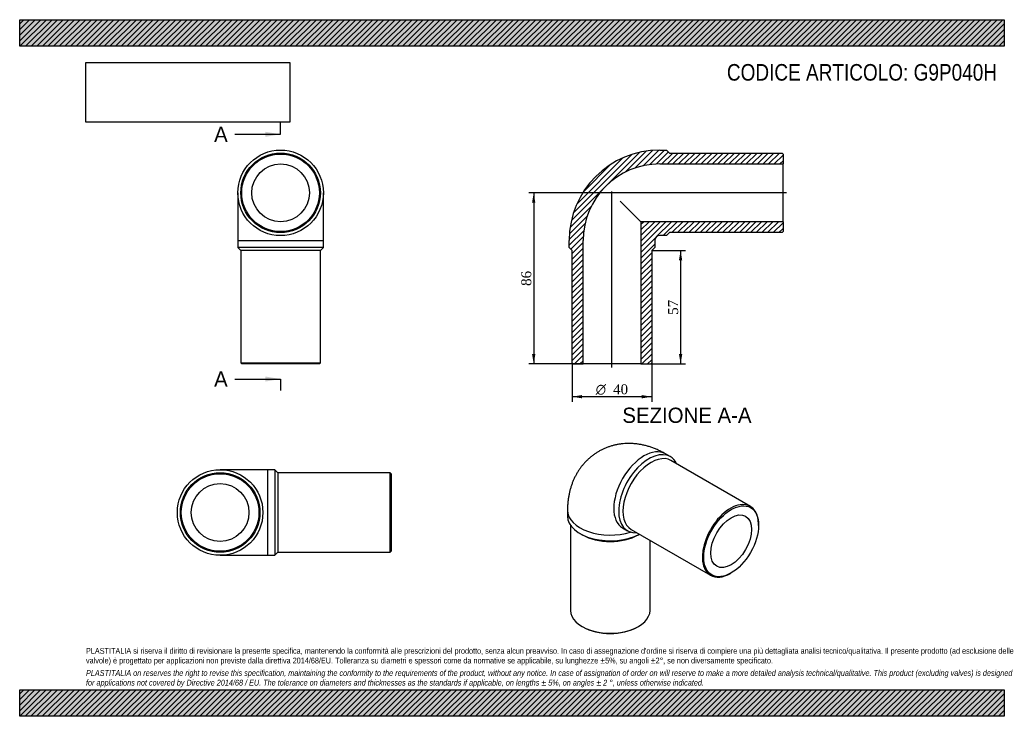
# Model space of a CAD drawing. Header units: millimetres. Extents: x 0 to 495, y 0 to 350.
import ezdxf
from ezdxf.enums import TextEntityAlignment as Align
from ezdxf.lldxf.tags import DXFTag

# ---------------------------------------------------------------- set-up
doc = ezdxf.new("R2010")
doc.units = ezdxf.units.MM
doc.header["$LTSCALE"] = 1.666667
for name, color, linetype in [('Default', 7, 'Continuous'), ('DV4_Default', 7, 'Continuous'), ('G9P040H', 7, 'Continuous')]:
    doc.layers.add(name, color=color, linetype=linetype)
doc.styles.add('SEACAD_Solid_Edge_ANSI', font='seans.ttf')
doc.styles.add('SEACAD_Solid_Edge_ANSI1_Symbols', font='semeca1.ttf')
doc.styles.add('SEACAD_Times_New_Roman', font='times.ttf')
tags = doc.linetypes.add('CENTER2', pattern=[28.575, 19.05, -3.175, 3.175, -3.175]).pattern_tags.tags
tags[10:11] = [DXFTag(74, 4), DXFTag(75, 0), DXFTag(340, '0'), DXFTag(46, 0.0), DXFTag(50, 0.0), DXFTag(44, 0.0), DXFTag(45, 0.0)]
tags[8:9] = [DXFTag(74, 4), DXFTag(75, 0), DXFTag(340, '0'), DXFTag(46, 0.0), DXFTag(50, 0.0), DXFTag(44, 0.0), DXFTag(45, 0.0)]
tags[6:7] = [DXFTag(74, 4), DXFTag(75, 0), DXFTag(340, '0'), DXFTag(46, 0.0), DXFTag(50, 0.0), DXFTag(44, 0.0), DXFTag(45, 0.0)]
tags[4:5] = [DXFTag(74, 4), DXFTag(75, 0), DXFTag(340, '0'), DXFTag(46, 0.0), DXFTag(50, 0.0), DXFTag(44, 0.0), DXFTag(45, 0.0)]
doc.dimstyles.new('ANSImm', dxfattribs={"dimtxt": 5, "dimasz": 5, "dimexe": 2.5, "dimexo": 0, "dimgap": 1.25, "dimtad": 1, "dimdsep": 46, "dimtxsty": 'SEACAD_Times_New_Roman', "dimblk1": '_SE_FILLED', "dimblk2": '_SE_FILLED', "dimsah": 1, "dimcen": 2.5, "dimazin": 0, "dimtfac": 0.85, "dimtdec": 3, "dimtofl": 0, "dimtmove": 0, "dimatfit": 3, "dimfxl": 1, "dimarcsym": 0})
picture_1 = doc.add_image_def('image1.jpg', size_in_pixel=(4302, 1260))

# ---------------------------------------------------------------- blocks, each defined once
blk = doc.blocks.new('SE')
at = {"layer": 'G9P040H', "color": 7, "linetype": 'Continuous'}
for p, q in [((109.66, 263.02), (109.66, 239.02)), ((152.66, 239.02), (152.66, 263.02)), ((109.66, 239.02), (152.66, 239.02)), ((109.66, 239.02), (109.66, 235.52)), ((152.66, 235.52), (152.66, 239.02)), ((152.66, 235.52), (109.66, 235.52)), ((109.66, 235.52), (111.16, 234.02)), ((151.16, 234.02), (111.16, 234.02)), ((111.16, 234.02), (111.16, 177.52)), ((151.16, 234.02), (152.66, 235.52)), ((151.16, 177.52), (151.16, 234.02)), ((111.16, 177.52), (151.16, 177.52)), ((111.16, 177.52), (111.66, 177.02)), ((150.66, 177.02), (111.66, 177.02)), ((150.66, 177.02), (151.16, 177.52))]:
    blk.add_line(p, q, dxfattribs=at)
for radius in [21.5, 20, 19.5, 14.5]:
    blk.add_circle((131.16, 263.02), radius, dxfattribs=at)
blk = doc.blocks.new('SE1')
at = {"layer": 'G9P040H', "color": 7, "linetype": 'Continuous'}
for p, q in [((327.08, 130.45), (324.61, 131.88)), ((367.34, 105.47), (327.39, 128.54)), ((275.39, 103.46), (275.39, 100.6)), ((276.89, 96.05), (276.89, 53.24)), ((303.11, 94.64), (305.58, 93.21)), ((371.49, 95.91), (371.49, 96.32)), ((281.68, 91.82), (282.74, 91.21)), ((307.39, 93.9), (347.34, 70.83)), ((311.03, 91.21), (311.54, 91.5)), ((316.89, 53.24), (316.89, 88.41)), ((357.34, 71.82), (357.7, 72.02)), ((282.74, 45.08), (283.1, 44.88)), ((310.68, 44.88), (311.03, 45.08))]:
    blk.add_line(p, q, dxfattribs=at)
blk.add_arc((306.46, 106.48), 12.3, 254.1357, 254.2115, dxfattribs=at)
for centre, major_axis, start_param, end_param in [((313.86, 113.26), (-10.75, -18.62), 3.141593, 6.283185), ((316.33, 111.83), (10.75, 18.62), 0, 3.517343), ((317.39, 111.22), (10, 17.32), 0, 3.141593), ((316.33, 111.83), (10.75, 18.62), 5.907435, 6.283185), ((357.34, 88.15), (-10, -17.32), 2.356194, 6.283185), ((296.89, 103.46), (-21.5, 0), 0.000008, 2.067073), ((296.89, 100.6), (21.5, 0), 3.141593, 5.461301), ((313.86, 113.26), (-10.75, -18.62), 0, 0.002715), ((296.89, 99.38), (20, 0), 3.926991, 5.497787), ((357.34, 88.15), (-10, -17.32), 0, 0.785398), ((296.89, 53.24), (-20, 0), 0, 3.141593), ((296.89, 52.84), (19.5, 0), 3.926991, 5.497787)]:
    blk.add_ellipse(centre, major_axis=major_axis, ratio=0.57735, start_param=start_param, end_param=end_param, dxfattribs=at)
for major_axis in [(9.75, 16.89), (7.25, 12.56)]:
    blk.add_ellipse((357.7, 87.95), major_axis=major_axis, ratio=0.57735, dxfattribs=at)
blk.add_open_spline([(324.61, 131.88), (324.22, 132.1), (323.35, 132.59), (321.8, 133.38), (320.05, 134.17), (318.27, 134.88), (316.49, 135.49), (314.7, 136), (312.92, 136.41), (311.14, 136.72), (309.37, 136.94), (307.61, 137.06), (305.88, 137.08), (304.16, 137.02), (302.46, 136.86), (300.79, 136.61), (299.16, 136.27), (297.55, 135.84), (295.98, 135.33), (294.45, 134.74), (292.97, 134.07), (291.52, 133.32), (290.13, 132.49), (288.79, 131.59), (287.49, 130.63), (286.26, 129.59), (285.08, 128.49), (283.97, 127.32), (282.91, 126.1), (281.92, 124.82), (280.99, 123.48), (280.13, 122.09), (279.34, 120.65), (278.61, 119.16), (277.96, 117.62), (277.37, 116.04), (276.86, 114.4), (276.42, 112.73), (276.06, 111.01), (275.77, 109.25), (275.56, 107.44), (275.43, 105.64), (275.39, 104.26), (275.39, 103.58), (275.39, 103.46)], degree=3, knots=[0, 0, 0, 0, 0.017299, 0.044857, 0.072324, 0.099528, 0.126418, 0.152962, 0.179143, 0.204957, 0.230412, 0.255523, 0.280313, 0.304805, 0.329027, 0.353003, 0.376761, 0.400326, 0.423722, 0.446973, 0.470103, 0.493134, 0.516089, 0.53899, 0.561852, 0.5847, 0.607557, 0.630448, 0.653397, 0.676431, 0.699578, 0.722867, 0.746326, 0.769986, 0.793878, 0.81803, 0.84247, 0.867223, 0.892306, 0.917731, 0.943496, 0.96959, 0.995305, 1, 1, 1, 1], dxfattribs=at)
blk = doc.blocks.new('SE2')
at = {"layer": 'G9P040H', "color": 7, "linetype": 'Continuous'}
for p, q in [((124.76, 123.89), (100.76, 123.89)), ((124.76, 80.89), (124.76, 123.89)), ((128.26, 123.89), (124.76, 123.89)), ((128.26, 123.89), (128.26, 80.89)), ((129.76, 122.39), (128.26, 123.89)), ((129.76, 122.39), (129.76, 82.39)), ((186.26, 122.39), (129.76, 122.39)), ((186.26, 82.39), (186.26, 122.39)), ((186.76, 121.89), (186.26, 122.39)), ((186.76, 121.89), (186.76, 82.89)), ((100.76, 80.89), (124.76, 80.89)), ((124.76, 80.89), (128.26, 80.89)), ((128.26, 80.89), (129.76, 82.39)), ((129.76, 82.39), (186.26, 82.39)), ((186.26, 82.39), (186.76, 82.89))]:
    blk.add_line(p, q, dxfattribs=at)
for radius in [21.5, 20, 19.5, 14.5]:
    blk.add_circle((100.76, 102.39), radius, dxfattribs=at)
blk = doc.blocks.new('SE4')
at = {"color": 7, "linetype": 'Continuous', "style": 'SEACAD_Solid_Edge_ANSI'}
blk.add_text('A', height=7.67, dxfattribs=at).set_placement((97.73, 296.25), align=Align.TOP_LEFT)
blk = doc.blocks.new('SE5')
at = {"color": 7, "linetype": 'Continuous', "style": 'SEACAD_Solid_Edge_ANSI'}
blk.add_text('A', height=7.67, dxfattribs=at).set_placement((97.73, 173.3), align=Align.TOP_LEFT)
blk = doc.blocks.new('SEANNOT_GROUP')
at = {"linetype": 'Continuous'}
blk.add_hatch(color=7, dxfattribs=at).paths.add_polyline_path([(123.49, 291.14), (131.16, 292.42), (123.49, 293.7)])
at = {"color": 7, "linetype": 'Continuous'}
blk.add_lwpolyline([(108.16, 292.42), (131.16, 292.42)], dxfattribs=at)
blk = doc.blocks.new('SEANNOT_GROUP1')
at = {"linetype": 'Continuous'}
blk.add_hatch(color=7, dxfattribs=at).paths.add_polyline_path([(123.49, 168.19), (131.16, 169.46), (123.49, 170.74)])
at = {"color": 7, "linetype": 'Continuous'}
blk.add_lwpolyline([(108.16, 169.46), (131.16, 169.46)], dxfattribs=at)
blk = doc.blocks.new('SE3')
at = {"layer": 'Default', "color": 7, "linetype": 'CENTER2'}
for p, q in [((131.16, 292.42), (131.16, 298.17)), ((131.16, 169.46), (131.16, 163.71))]:
    blk.add_line(p, q, dxfattribs=at)
at = {"layer": 'Default', "color": 7, "linetype": 'CENTER2', "const_width": 0.0001}
blk.add_lwpolyline([(131.16, 292.42), (131.16, 169.46)], dxfattribs=at)
at = {"layer": 'Default'}
for name in ['SE4', 'SEANNOT_GROUP', 'SE5', 'SEANNOT_GROUP1']:
    blk.add_blockref(name, (0, 0), dxfattribs=at)
blk = doc.blocks.new('SE6')
at = {"layer": 'G9P040H', "linetype": 'Continuous'}
h = blk.add_hatch(dxfattribs=at)
h.set_pattern_fill('LINE', scale=0.62992, angle=45, style=0)
edge = h.paths.add_edge_path()
edge.add_line((383.25, 283.02), (326.75, 283.02))
edge.add_line((326.75, 283.02), (325.25, 284.52))
edge.add_line((325.25, 284.52), (321.75, 284.52))
edge.add_arc((321.75, 239.02), 45.5, 90, 180)
edge.add_line((276.25, 239.02), (276.25, 235.52))
edge.add_line((276.25, 235.52), (277.75, 234.02))
edge.add_line((277.75, 234.02), (277.75, 177.52))
edge.add_line((277.75, 177.52), (278.25, 177.02))
edge.add_line((278.25, 177.02), (283.25, 177.02))
edge.add_line((283.25, 177.02), (283.25, 239.02))
edge.add_arc((321.75, 239.02), 38.5, 90, 180, ccw=False)
edge.add_line((321.75, 277.52), (383.75, 277.52))
edge.add_line((383.75, 277.52), (383.75, 282.52))
edge.add_line((383.75, 282.52), (383.25, 283.02))
h = blk.add_hatch(dxfattribs=at)
h.set_pattern_fill('LINE', scale=0.62992, angle=45, style=0)
edge = h.paths.add_edge_path()
edge.add_line((383.75, 243.52), (383.75, 248.52))
edge.add_line((383.75, 248.52), (312.25, 248.52))
edge.add_line((312.25, 248.52), (312.25, 177.02))
edge.add_line((312.25, 177.02), (317.25, 177.02))
edge.add_line((317.25, 177.02), (317.75, 177.52))
edge.add_line((317.75, 177.52), (317.75, 234.02))
edge.add_line((317.75, 234.02), (319.25, 235.52))
edge.add_line((319.25, 235.52), (319.25, 239.02))
edge.add_arc((321.75, 239.02), 2.5, 90, 180, ccw=False)
edge.add_line((321.75, 241.52), (325.25, 241.52))
edge.add_line((325.25, 241.52), (326.75, 243.02))
edge.add_line((326.75, 243.02), (383.25, 243.02))
edge.add_line((383.25, 243.02), (383.75, 243.52))
at = {"layer": 'DV4_Default', "color": 7, "linetype": 'CENTER2'}
for p, q in [((385.5, 263.02), (297.1, 263.02)), ((297.75, 175.27), (297.75, 263.74))]:
    blk.add_line(p, q, dxfattribs=at)
at = {"layer": 'G9P040H', "color": 7, "linetype": 'Continuous'}
for p, q in [((321.75, 284.52), (325.25, 284.52)), ((325.25, 284.52), (326.75, 283.02)), ((326.75, 283.02), (383.25, 283.02)), ((383.25, 283.02), (383.75, 282.52)), ((383.75, 282.52), (383.75, 277.52)), ((321.75, 277.52), (383.75, 277.52)), ((383.75, 248.52), (383.75, 277.52)), ((301.86, 258.9), (312.25, 248.52)), ((383.75, 248.52), (312.25, 248.52)), ((312.25, 248.52), (312.25, 177.02)), ((383.75, 248.52), (383.75, 243.52)), ((326.75, 243.02), (325.25, 241.52)), ((383.25, 243.02), (326.75, 243.02)), ((383.75, 243.52), (383.25, 243.02)), ((276.25, 235.52), (276.25, 239.02)), ((283.25, 177.02), (283.25, 239.02)), ((319.25, 239.02), (319.25, 235.52)), ((325.25, 241.52), (321.75, 241.52)), ((277.75, 234.02), (276.25, 235.52)), ((277.75, 177.52), (277.75, 234.02)), ((319.25, 235.52), (317.75, 234.02)), ((317.75, 234.02), (317.75, 177.52)), ((278.25, 177.02), (277.75, 177.52)), ((278.25, 177.02), (283.25, 177.02)), ((312.25, 177.02), (283.25, 177.02)), ((312.25, 177.02), (317.25, 177.02)), ((317.75, 177.52), (317.25, 177.02))]:
    blk.add_line(p, q, dxfattribs=at)
for radius in [45.5, 38.5, 2.5]:
    blk.add_arc((321.75, 239.02), radius, 90, 180, dxfattribs=at)
blk = doc.blocks.new('GDimGGroup')
at = {"layer": 'Default', "linetype": 'Continuous'}
for points in [[(282.75, 159.74), (282.75, 161.41), (277.75, 160.57)], [(312.75, 159.74), (317.75, 160.57), (312.75, 161.41)]]:
    blk.add_hatch(color=7, dxfattribs=at).paths.add_polyline_path(points)
at = {"layer": 'Default', "color": 7, "linetype": 'Continuous'}
for p, q in [((277.75, 177.52), (277.75, 158.07)), ((317.75, 177.52), (317.75, 158.07)), ((317.75, 160.57), (277.75, 160.57))]:
    blk.add_line(p, q, dxfattribs=at)
for s, style, p in [('O', 'SEACAD_Solid_Edge_ANSI1_Symbols', (289.6, 166.82)), ('40', 'SEACAD_Times_New_Roman', (298.31, 166.82))]:
    blk.add_text(s, height=5, dxfattribs=dict(at, style=style)).set_placement(p, align=Align.TOP_LEFT)
blk = doc.blocks.new('DMBLK139')
at = {"layer": 'Default', "linetype": 'Continuous'}
for points in [[(333.1, 229.02), (332.26, 234.02), (331.43, 229.02)], [(333.1, 182.02), (331.43, 182.02), (332.26, 177.02)]]:
    blk.add_hatch(color=7, dxfattribs=at).paths.add_polyline_path(points)
at = {"layer": 'Default', "color": 7, "linetype": 'Continuous'}
for p, q in [((317.75, 234.02), (334.76, 234.02)), ((332.26, 234.02), (332.26, 177.02)), ((312.25, 177.02), (334.76, 177.02))]:
    blk.add_line(p, q, dxfattribs=at)
at = {"layer": 'Default', "color": 7, "linetype": 'Continuous', "style": 'SEACAD_Times_New_Roman'}
blk.add_text('57', height=5, rotation=90, dxfattribs=at).set_placement((326.01, 201.73), align=Align.TOP_LEFT)
blk = doc.blocks.new('_SE_FILLED')
at = {"color": 0}
blk.add_line((0, 0), (-1, 0), dxfattribs=at)
blk.add_solid([(0, 0), (-1, -0.1665), (-1, 0.1665), (0, 0)], dxfattribs=at)
blk = doc.blocks.new('DMBLK140')
at = {"layer": 'Default', "linetype": 'Continuous'}
for points in [[(257.58, 258.02), (259.25, 258.02), (258.41, 263.02)], [(257.58, 182.02), (258.41, 177.02), (259.25, 182.02)]]:
    blk.add_hatch(color=7, dxfattribs=at).paths.add_polyline_path(points)
at = {"layer": 'Default', "color": 7, "linetype": 'Continuous'}
for p, q in [((297.75, 263.02), (255.91, 263.02)), ((258.41, 263.02), (258.41, 177.02)), ((283.25, 177.02), (255.91, 177.02))]:
    blk.add_line(p, q, dxfattribs=at)
at = {"layer": 'Default', "color": 7, "linetype": 'Continuous', "style": 'SEACAD_Times_New_Roman'}
blk.add_text('86', height=5, rotation=90, dxfattribs=at).set_placement((252.16, 216.23), align=Align.TOP_LEFT)

msp = doc.modelspace()

# ---------------------------------------------------------------- hatches: boundary and pattern name
at = {"layer": 'Default', "linetype": 'Continuous'}
h = msp.add_hatch(dxfattribs=at)
h.set_pattern_fill('LINE', scale=0.62992, angle=45, style=0)
h.paths.add_polyline_path([(495, 336.667), (495, 350), (0, 350), (0, 336.667)])
for points in [[(495, 336.667), (495, 350), (0, 350), (0, 336.667)], [(495, 0), (495, 13.333), (0, 13.333), (0, 0)]]:
    msp.add_hatch(color=7, dxfattribs=at).paths.add_polyline_path(points)
h = msp.add_hatch(dxfattribs=at)
h.set_pattern_fill('LINE', scale=0.62992, angle=45, style=0)
h.paths.add_polyline_path([(495, 0), (495, 13.333), (0, 13.333), (0, 0)])

# ---------------------------------------------------------------- linework, layer by layer
at = {"layer": 'Default', "color": 7, "linetype": 'Continuous'}
for p, q in [((0, 350), (495, 350)), ((0, 336.667), (0, 350)), ((495, 350), (495, 336.667)), ((495, 336.667), (0, 336.667)), ((0, 13.333), (495, 13.333)), ((0, 0), (0, 13.333)), ((495, 13.333), (495, 0)), ((495, 0), (0, 0))]:
    msp.add_line(p, q, dxfattribs=at)

# ---------------------------------------------------------------- block references
at = {"layer": 'Default'}
for name in ['SE3', 'SE', 'SE6', 'GDimGGroup', 'SE1', 'SE2']:
    msp.add_blockref(name, (0, 0), dxfattribs=at)

# ---------------------------------------------------------------- texts
at = {"layer": 'Default', "color": 7, "linetype": 'Continuous', "style": 'SEACAD_Solid_Edge_ANSI'}
msp.add_text('SEZIONE A-A', height=7.66667, dxfattribs=at).set_placement((302.98, 155.084), align=Align.TOP_LEFT)
at = {"layer": 'Default', "attachment_point": 1}
for s, insert, char_height, width in [('{\\fArial Narrow|b0||i0||c0|p34;\\C7;\\H8.333333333;\\W1.;CODICE ARTICOLO: G9P040H}', (355.54, 327.718), 8.33333, 138.86896), ("{\\fArial Narrow|b0||i0||c0|p34;\\C7;\\H2.916666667;\\W1.;PLASTITALIA si riserva il diritto di revisionare la presente specifica, mantenendo la conformità alle prescrizioni del prodotto, senza alcun preavviso. In caso di assegnazione d'ordine si riserva di compiere una più dettagliata analisi tecnico/qualitativa. Il presente prodotto (ad esclusione delle \\P}{\\fArial Narrow|b0||i0||c0|p34;\\C7;\\H2.916666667;\\W1.;valvole) è progettato per applicazioni non previste dalla direttiva 2014/68/EU. Tolleranza su diametri e spessori come da normative se applicabile, su lunghezze ±5%, su angoli ±2°, se non diversamente specificato.\\P}{\\fArial Narrow|b0||i0||c0|p34;\\C7;\\H0.8333333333;\\W1.;   \\P}{\\fArial Narrow|b0||i1||c0|p34;\\C7;\\H2.916666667;\\W1.;PLASTITALIA on reserves the right to revise this specification, maintaining the conformity to the requirements of the product, without any notice. In case of assignation of order on will reserve to make a more detailed analysis technical/qualitative. This product (excluding valves) is designed \\P}{\\fArial Narrow|b0||i1||c0|p34;\\C7;\\H2.916666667;\\W1.;for applications not covered by Directive 2014/68 / EU. The tolerance on diameters and thicknesses as the standards if applicable, on lengths ± 5%, on angles ± 2 °, unless otherwise indicated.\\P}", (33.333, 34.337), 2.916667, 428.33333)]:
    msp.add_mtext(s, dxfattribs=dict(at, insert=insert, char_height=char_height, width=width))

# ---------------------------------------------------------------- dimensions: what is measured, and where the dimension line sits
at = {"layer": 'Default', "color": 7, "linetype": 'Continuous'}
for base, p1, p2, picture, middle in [((252.049, 182.279), (297.746, 263.019), (283.246, 177.019), 'DMBLK140', (258.412, 220.019)), ((332.264, 177.019), (317.746, 234.019), (312.246, 177.019), 'DMBLK139', (332.264, 205.519))]:
    dim = msp.add_linear_dim(base=base, p1=p1, p2=p2, angle=90, text='\\A1;<>', dimstyle='ANSImm', dxfattribs=at)
    dim.commit()
    dim.dimension.update_dxf_attribs({"geometry": picture, "text_midpoint": middle, "dimtype": 160})

# ---------------------------------------------------------------- pictures from other files: only their frames are drawn
image = msp.add_image(picture_1, insert=(33.333, 298.505), size_in_units=(102.429, 30))
image.dxf.flags = 7

doc.saveas('drawing.dxf')
